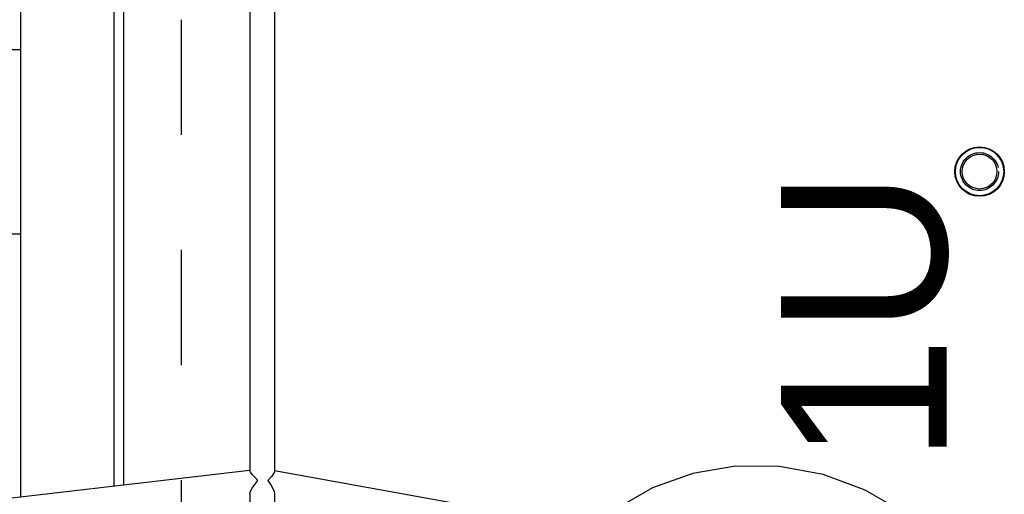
# Model space of a CAD drawing. Header units: metres. Extents: x 70279.8 to 70377.7, y 409251.8 to 409331.5.
# Tile 148 of 244: x 70323.159 to 70324.014, y 409315.944 to 409316.356. Entities that reach past the tile are written whole.
import ezdxf

# ---------------------------------------------------------------- set-up
doc = ezdxf.new("R2010")
doc.units = ezdxf.units.M
doc.linetypes.add('CENTER', pattern=[2, 1.25, -0.25, 0.25, -0.25])
doc.linetypes.add('HIDDEN', pattern=[0.2, 0.1, -0.1])
for name, color, linetype in [('02___PRT_ALL_AXES', 7, 'Continuous'), ('ASM_BASE_FEATURES', 7, 'Continuous'), ('DEFAULT_2', 7, 'HIDDEN'), ('GEOM', 7, 'Continuous'), ('PIPES', 7, 'Continuous'), ('PRT_AXIS', 7, 'Continuous')]:
    doc.layers.add(name, color=color, linetype=linetype)
doc.styles.add('TEXTSTYLE_3', font='arial.ttf')

# ---------------------------------------------------------------- blocks, each defined once
blk = doc.blocks.new('Transformer_Top_20170130')
at = {"color": 7, "linetype": 'Continuous'}
for p, q in [((-980, 789.5), (-980, 139.5)), ((-820, 789.5), (-820, 139.5)), ((-1208.58, 139.5), (1900.73, 139.5))]:
    blk.add_line(p, q, dxfattribs=at)
for radius in [21, 15.15]:
    blk.add_circle((-926, -693), radius, dxfattribs=at)
at = {"layer": '02___PRT_ALL_AXES', "color": 7, "linetype": 'Continuous'}
blk.add_circle((-926, -693), 21.5, dxfattribs=at)
at = {"layer": 'ASM_BASE_FEATURES', "color": 7, "linetype": 'CENTER'}
blk.add_line((-4494.12, 0), (3027.02, 0), dxfattribs=at)
at = {"layer": 'DEFAULT_2', "color": 7, "linetype": 'HIDDEN'}
blk.add_circle((-926, -693), 16.5, dxfattribs=at)
at = {"layer": 'GEOM', "color": 7, "linetype": 'Continuous'}
blk.add_lwpolyline([(-1247.97, -658.03), (-1222.54, -627.78), (-1202.75, -593.76), (-1189.23, -557.15), (-1182.31, -519.19), (-1182.07, -481.1), (-1188.38, -444.03), (-1200.94, -409.01), (-1219.28, -377.01), (-1237.78, -354.92)], dxfattribs=at)
at = {"layer": 'PIPES', "color": 7, "linetype": 'Continuous'}
for p, q in [((-1231.57, 337.61), (-1185.55, -59)), ((-1205.91, -59.35), (-1792.99, -59.35)), ((-1205.97, -59.35), (-1205.68, -59.37)), ((-1205.68, -59.37), (-1203.78, -59.99)), ((-1187.32, -59.98), (-1186.05, -59.37)), ((-1186.05, -59.37), (-1185.87, -59.35)), ((937.8, -59.35), (-1185.87, -59.35)), ((-1203.78, -59.99), (-1201.16, -61.43)), ((-1189.21, -61.38), (-1187.32, -59.98)), ((-1194.51, -75.05), (-1198.12, -77.54)), ((-1191.07, -78.27), (-1194.51, -75.05)), ((-1205.63, -80.65), (-1633.29, -80.65)), ((-1233.17, -342.04), (-1186.12, -80.79)), ((-1188.35, -80.15), (-1191.07, -78.27)), ((-1186.81, -80.65), (-1188.35, -80.15)), ((-555, -80.65), (-1186.88, -80.65))]:
    blk.add_line(p, q, dxfattribs=at)
for points in [[(-1201.16, -61.43), (-1197.99, -63.6), (-1194.48, -66.4)], [(-1194.48, -66.4), (-1191.64, -63.56), (-1189.21, -61.38)], [(-1198.12, -77.54), (-1201.34, -79.34), (-1204.02, -80.38), (-1205.69, -80.65)]]:
    blk.add_lwpolyline(points, dxfattribs=at)
at = {"layer": 'PRT_AXIS', "color": 7, "linetype": 'Continuous'}
for p, q in [((1456.5, 58.68), (-1199.21, 58.68)), ((1456.5, 50.32), (-1198.24, 50.32))]:
    blk.add_line(p, q, dxfattribs=at)
at = {"color": 7, "linetype": 'Continuous', "style": 'TEXTSTYLE_3'}
blk.add_text('1U', height=143.75, dxfattribs=at).set_placement((-1180.25, -664.38))

msp = doc.modelspace()

# ---------------------------------------------------------------- block references
at = {"xscale": 0.001, "yscale": 0.001, "zscale": 0.001, "rotation": 90}
msp.add_blockref('Transformer_Top_20170130', (70323.3, 409317.15), dxfattribs=at)

doc.saveas('drawing.dxf')
